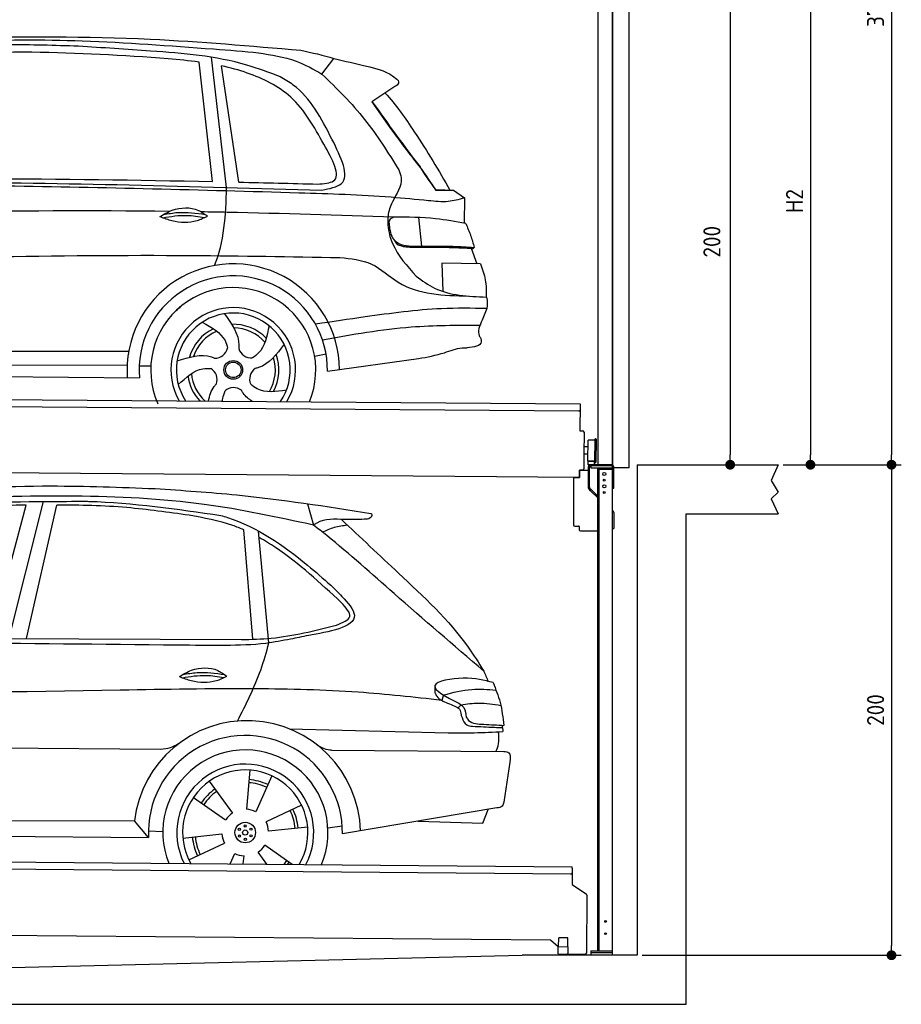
# Model space of a CAD drawing. Header units: millimetres. Extents: x -411 to 6777, y 0 to 6727.
# Tile 5 of 6: x 3183 to 6777, y 0 to 4015. Entities that reach past the tile are written whole.
import ezdxf

# ---------------------------------------------------------------- set-up
doc = ezdxf.new("R2010")
doc.units = ezdxf.units.MM
doc.layers.add('4', color=3, linetype='Continuous')
for name, color, linetype, lineweight in [('AM_0', 7, 'Continuous', 50), ('car', 10, 'Continuous', 25), ('Gebäude', 7, 'Continuous', 25), ('Plattform', 7, 'Continuous', 25), ('Ständer vorne', 7, 'Continuous', 25), ('Tor', 200, 'Continuous', 25)]:
    doc.layers.add(name, color=color, linetype=linetype, lineweight=lineweight)
doc.styles.get("Standard").update_dxf_attribs({"font": 'ISOCP.SHX'})
doc.dimstyles.new('GEN-ISO', dxfattribs={"dimscale": 20, "dimtxt": 3.5, "dimasz": 2, "dimexe": 2, "dimexo": 1, "dimgap": 1.5, "dimtad": 1, "dimdec": 1, "dimlfac": 0.1, "dimdsep": 46, "dimtxsty": 'STANDARD', "dimblk": 'PUNKT', "dimcen": 2, "dimclrd": 256, "dimclre": 256, "dimclrt": 2, "dimadec": 0, "dimazin": 0, "dimtp": 0.1, "dimtm": 0.1, "dimtfac": 0.71, "dimtdec": 1, "dimtmove": 2, "dimatfit": 3, "dimldrblk": 'PUNKT', "dimfxl": 2, "dimtolj": 1, "dimarcsym": 0})

# ---------------------------------------------------------------- blocks, each defined once
blk = doc.blocks.new('PUNKT')
at = {"layer": '4', "color": 0, "linetype": 'ByBlock'}
blk.add_line((-0.5, 0), (-1, 0), dxfattribs=at)
at = {"layer": '4', "color": 0, "linetype": 'ByBlock', "const_width": 0.5}
blk.add_lwpolyline([(-0.25, 0, 1), (0.25, 0, 1)], format="xyb", close=True, dxfattribs=at)
blk = doc.blocks.new('*D239')
at = {"layer": '4', "lineweight": -2, "transparency": 16777216}
for p, q in [((5720, 5900.9), (6776.9, 5900.9)), ((6736.9, 5860.9), (6736.9, 2240)), ((6295.4, 2200), (6776.9, 2200))]:
    blk.add_line(p, q, dxfattribs=at)
at = {"layer": 'Defpoints', "color": 0, "transparency": 16777216}
for p in [(5700, 5900.9), (6275.4, 2200), (6736.9, 2200)]:
    blk.add_point(p, dxfattribs=at)
at = {"layer": '4', "lineweight": -2, "transparency": 16777216, "xscale": 40, "yscale": 40, "zscale": 40}
for p, rotation in [((6736.9, 5900.9), 90), ((6736.9, 2200), 270)]:
    blk.add_blockref('PUNKT', p, dxfattribs=dict(at, rotation=rotation))
at = {"layer": '4', "color": 2, "transparency": 16777216, "insert": (6671.9, 4050.4), "char_height": 70, "attachment_point": 5, "rotation": 90}
blk.add_mtext('370', dxfattribs=at)
blk = doc.blocks.new('*D240')
at = {"layer": '4', "lineweight": -2, "transparency": 16777216}
for p, q in [((6295.4, 2200), (6776.9, 2200)), ((6736.9, 2160), (6736.9, 240)), ((5720, 200), (6776.9, 200))]:
    blk.add_line(p, q, dxfattribs=at)
at = {"layer": 'Defpoints', "color": 0, "transparency": 16777216}
for p in [(6275.4, 2200), (5700, 200), (6736.9, 200)]:
    blk.add_point(p, dxfattribs=at)
at = {"layer": '4', "lineweight": -2, "transparency": 16777216, "xscale": 40, "yscale": 40, "zscale": 40}
for p, rotation in [((6736.9, 2200), 90), ((6736.9, 200), 270)]:
    blk.add_blockref('PUNKT', p, dxfattribs=dict(at, rotation=rotation))
at = {"layer": '4', "color": 2, "transparency": 16777216, "insert": (6671.9, 1200), "char_height": 70, "attachment_point": 5, "rotation": 90}
blk.add_mtext('200', dxfattribs=at)
blk = doc.blocks.new('*D241')
at = {"layer": '4', "lineweight": -2, "transparency": 16777216}
for p, q in [((5920, 4350), (6446.5, 4350)), ((6406.5, 4310), (6406.5, 2240)), ((6295.4, 2200), (6446.5, 2200))]:
    blk.add_line(p, q, dxfattribs=at)
at = {"layer": 'Defpoints', "color": 0, "transparency": 16777216}
for p in [(5900, 4350), (6275.4, 2200), (6406.5, 2200)]:
    blk.add_point(p, dxfattribs=at)
at = {"layer": '4', "lineweight": -2, "transparency": 16777216, "xscale": 40, "yscale": 40, "zscale": 40}
for p, rotation in [((6406.5, 4350), 90), ((6406.5, 2200), 270)]:
    blk.add_blockref('PUNKT', p, dxfattribs=dict(at, rotation=rotation))
at = {"layer": '4', "color": 2, "transparency": 16777216, "insert": (6341.5, 3275), "char_height": 70, "attachment_point": 5, "rotation": 90}
blk.add_mtext('H2', dxfattribs=at)
blk = doc.blocks.new('Ständer_vorne_GT200')
at = {"layer": 'Ständer vorne'}
for p, q in [((5465, 2148), (5465.2, 2178)), ((5465.2, 2178), (5501, 2177.7)), ((5501, 2190), (5501, 2107.2)), ((5506.1, 2107.2), (5506.1, 2190)), ((5595, 2200), (5511, 2200)), ((5511, 2195), (5511, 2187)), ((5511, 2187), (5600, 2187)), ((5595.1, 2195), (5511.1, 2195)), ((5540, 218), (5540, 2187)), ((5540, 2182), (5600, 2182)), ((5545, 218), (5545, 2182)), ((5600, 200), (5600, 2190)), ((5605, 2104), (5605, 2190)), ((5441, 2148.2), (5441, 1955)), ((5441, 2148.2), (5465, 2148)), ((5510.3, 2093.9), (5504.1, 2100)), ((5507.6, 2103.7), (5512.7, 2098.6)), ((5510.3, 2093.9), (5539.8, 2065)), ((5512.7, 2098.6), (5540, 2071.8)), ((5600, 2104), (5605, 2104)), ((5600, 2014), (5602, 2012.1)), ((5605, 2004.9), (5605, 1940)), ((5446, 1950), (5461.5, 1950)), ((5464, 1947.5), (5464, 1935)), ((5469, 1930), (5540, 1930)), ((5600, 1940), (5605, 1940)), ((5511, 218), (5600, 218)), ((5511, 218), (5511, 200)), ((5600, 210), (5511, 210)), ((5600, 200), (5511, 200))]:
    blk.add_line(p, q, dxfattribs=at)
for centre, radius in [((5566, 2162), 6.5), ((5566, 2137), 3.7), ((5566, 2112), 6.5), ((5566, 2087), 3.7), ((5571.4, 338), 3.7), ((5571.4, 288), 3.7)]:
    blk.add_circle(centre, radius, dxfattribs=at)
for centre, radius, start, end in [((5511.1, 2189.9), 10.1, 90.1445, 179.6512), ((5511.1, 2190), 5, 90, 180), ((5595, 2190), 10, 0, 90), ((5595, 2190), 5, 0, 90), ((5511.1, 2107.2), 10.1, 180, 225.5525), ((5511.1, 2107.2), 5, 179.6711, 225.5525), ((5595, 2004.9), 10, 0, 45.8814), ((5446, 1955), 5, 180, 270), ((5461.5, 1947.5), 2.5, 0, 90), ((5469, 1935), 5, 180, 270)]:
    blk.add_arc(centre, radius, start, end, dxfattribs=at)
blk = doc.blocks.new('*D243')
at = {"layer": '4', "lineweight": -2, "transparency": 16777216}
for p, q in [((5457.5, 4200), (6119.3, 4200)), ((6079.3, 4160), (6079.3, 2240)), ((6099.3, 2200), (6119.3, 2200))]:
    blk.add_line(p, q, dxfattribs=at)
at = {"layer": 'Defpoints', "color": 0, "transparency": 16777216}
for p in [(5437.5, 4200), (6079.3, 2200), (6079.3, 2200)]:
    blk.add_point(p, dxfattribs=at)
at = {"layer": '4', "lineweight": -2, "transparency": 16777216, "xscale": 40, "yscale": 40, "zscale": 40}
for p, rotation in [((6079.3, 4200), 90), ((6079.3, 2200), 270)]:
    blk.add_blockref('PUNKT', p, dxfattribs=dict(at, rotation=rotation))
at = {"layer": '4', "color": 2, "transparency": 16777216, "insert": (6004.7, 3109.2), "char_height": 70, "attachment_point": 5, "rotation": 90}
blk.add_mtext('200', dxfattribs=at)
blk = doc.blocks.new('UG Plattfrom Gl550')
at = {"layer": 'Plattform'}
for p, q in [((498.3, 603.8), (5435.1, 560.7)), ((5429.8, 530.7), (503, 573.7)), ((5434.9, 535.7), (5434.5, 488.2)), ((5435, 554.7), (5434.9, 535.7)), ((5435, 554.7), (5435.1, 560.7)), ((5434.5, 488.2), (5492.9, 448.7)), ((5495.1, 444.5), (5493, 208.2)), ((5347, 261.5), (621.4, 302.7)), ((5378.7, 233.7), (5347, 261.5)), ((5379.7, 235.2), (5380.1, 271.2)), ((5418.1, 270.8), (5380.1, 271.2)), ((5417.7, 234.8), (5418.1, 270.8)), ((5378.5, 205.2), (5378.7, 235.2)), ((5378.5, 205.2), (5418.5, 204.8)), ((5378.7, 235.2), (5418.7, 234.8)), ((5488, 203.2), (5414.8, 203.9)), ((5418.5, 204.8), (5418.7, 234.8))]:
    blk.add_line(p, q, dxfattribs=at)
for centre, radius, start, end in [((5429.9, 535.7), 5, 269.5, 359.5), ((5490.1, 444.5), 5, 359.5, 55.9134), ((5414.9, 208.9), 5, 232.6301, 269.5), ((5425.8, 243.8), 12, 227.6897, 228.0904), ((5488, 208.2), 5, 269.5, 359.5)]:
    blk.add_arc(centre, radius, start, end, dxfattribs=at)
blk = doc.blocks.new('Palette EG Gl550')
at = {"layer": 'Plattform'}
for p, q in [((429.5, 2487), (5467.3, 2448)), ((5462.1, 2418), (434.2, 2457)), ((5467.3, 2448), (5466.5, 2338)), ((5466.5, 2338), (5478.5, 2337.9)), ((5483.4, 2332.8), (5482.7, 2242.8)), ((5499.6, 2215.6), (5500.2, 2299.8)), ((5527.5, 2210.5), (5528.3, 2304.5)), ((5532.3, 2304.5), (5531.5, 2210.5)), ((5501.1, 2272.8), (5484.1, 2273)), ((5482.7, 2242.8), (5482.3, 2182.9)), ((5499.8, 2242.7), (5482.7, 2242.8)), ((5525.9, 2215), (5500.9, 2215)), ((5500.9, 2200), (5500.9, 2215)), ((5512.9, 2215), (5500.9, 2215)), ((5500.9, 2200), (5500.9, 2215)), ((5525.9, 2200), (5525.9, 2215)), ((5525.9, 2200), (5525.9, 2215)), ((5465, 2148), (341.7, 2187.7)), ((5465.2, 2178), (5465, 2148)), ((5465.2, 2178), (5477.2, 2177.9)), ((5477.2, 2177.9), (5465.2, 2178)), ((5500.9, 2200), (5525.9, 2200)), ((5525.9, 2200), (5500.9, 2200))]:
    blk.add_line(p, q, dxfattribs=at)
for centre, radius, start, end in [((5462.1, 2423), 5, 268.5823, 358.5607), ((5478.4, 2332.9), 5, 359.556, 89.556), ((5500.6, 2299.8), 0.4, 91.7323, 179.3444), ((5511.7, 1973.6), 326.8, 87.1739, 91.9438), ((5527.8, 2300.4), 0.4, 266.9623, 359.3444), ((5530.3, 2304.5), 2, 359.3444, 179.3444), ((5500, 2215.6), 0.4, 179.3444, 266.9565), ((5519.7, 3099.4), 884.4, 268.7196, 270.4008), ((5491.8, 3303.4), 1088.9, 271.795, 271.861), ((5527.2, 2214.6), 0.4, 359.556, 91.938), ((5529.5, 2210.5), 2, 179.3444, 359.3444), ((5477.3, 2182.9), 5, 269.556, 359.556)]:
    blk.add_arc(centre, radius, start, end, dxfattribs=at)
blk = doc.blocks.new('Car_UG')
at = {"layer": 'car'}
for p, q in [((3049.2, 1522.4), (3188.4, 2067.2)), ((3119.4, 1502.8), (3258.9, 2083.2)), ((3195.1, 1523.2), (3313.9, 2069.2)), ((4335.9, 2084.9), (4360.6, 1997.9)), ((4117.6, 1529.9), (4077.5, 1975.5)), ((4183.9, 1515.6), (4137.4, 1971.2)), ((2018.2, 1516.7), (4071.9, 1528)), ((4898.3, 1310.6), (4890.6, 1288.6)), ((4969.6, 1271), (4957.5, 1258.2)), ((4270.6, 1166.3), (4917.8, 1157)), ((1740.1, 1072.2), (3746.7, 1078.5)), ((4444, 1080.7), (5146, 1082.9)), ((5170.6, 1040), (5147.6, 876.4)), ((4111.2, 996.4), (4099.2, 836.6)), ((4200.6, 974.2), (4136.9, 827.1)), ((3946.4, 949.2), (4041.9, 820.4)), ((3882.4, 882.9), (4014.8, 792.6)), ((4324, 855.1), (4179.5, 785.6)), ((5119.5, 852.3), (4491.4, 739.8)), ((5062.9, 790.2), (5084.5, 846)), ((1832.9, 770.4), (3642.9, 784.6)), ((3701, 717.8), (3642.9, 784.6)), ((4349.4, 766.5), (4190.1, 748.2)), ((4431.8, 763.6), (4490.2, 772.9)), ((4799.7, 795), (5062.9, 790.2)), ((3700.2, 744), (3759.2, 742.7)), ((3840.9, 716.5), (4000.2, 734.8)), ((1770.2, 716.1), (3701, 717.8)), ((3866.3, 628), (4010.8, 697.5)), ((4287.7, 613.9), (4175.5, 690.5)), ((4035.1, 613.6), (4053.4, 655.9)), ((4088.6, 613.6), (4091.1, 646.4)), ((4184.6, 613.8), (4148.4, 662.6))]:
    blk.add_line(p, q, dxfattribs=at)
for centre, radius in [((4095.2, 741.5), 41.9), ((4094.4, 768.7), 4.46), ((4071.2, 754.5), 4.46), ((4072, 727.3), 4.46), ((4095.1, 741.5), 10.7), ((4118.3, 755.7), 4.46), ((4119, 728.6), 4.46), ((4095.9, 714.3), 4.46)]:
    blk.add_circle(centre, radius, dxfattribs=at)
for centre, radius, start, end in [((4102.8, 735.3), 462.5, 2.1852, 173.8782), ((4095.8, 741.9), 395.6, 359.6869, 183.4999), ((4095.8, 741.9), 336.7, 337.6776, 202.4775), ((4095.2, 741.5), 279.1, 332.8088, 207.3462), ((4095.2, 741.5), 255.4, 330.0358, 210.1193), ((4095.1, 741.5), 204, 65.3726, 86.5671), ((4095.2, 741.5), 216.3, 65.4485, 86.5251), ((4095.2, 741.5), 216.3, 125.4485, 146.5251), ((4095.1, 741.5), 204, 125.3726, 146.5671), ((4095.2, 741.5), 95.2, 124.034, 147.5844), ((4095.2, 741.5), 95.2, 64.034, 87.5844), ((4095.1, 741.5), 204, 5.3726, 26.5671), ((4095.1, 741.5), 216.3, 5.4485, 26.5251), ((4095.1, 741.5), 95.2, 4.034, 27.5844), ((4095.1, 741.5), 95.2, 184.034, 207.5844), ((4095.1, 741.5), 216.3, 185.4485, 206.5251), ((4095.1, 741.5), 204, 185.3726, 206.5671), ((4095.1, 741.5), 95.2, 304.034, 327.5844), ((4095.1, 741.5), 95.2, 244.034, 267.5844), ((4095.1, 741.5), 204, 321.2555, 326.5671), ((4095.1, 741.5), 216.3, 323.8482, 326.5251)]:
    blk.add_arc(centre, radius, start, end, dxfattribs=at)
for points, knots in [([(2673.6, 2101.7), (2688.3, 2103.8), (2892.1, 2133.3), (3240, 2153.3), (3572.3, 2144.1), (3713.5, 2140.2)], [0, 0, 0, 0, 44.363443, 617.827051, 1041.677324, 1041.677324, 1041.677324, 1041.677324]), ([(3713.5, 2140.2), (3824.9, 2134), (4119.8, 2117.7), (4412.2, 2074.8), (4594.1, 2048)], [0, 0, 0, 0, 334.596694, 885.796742, 885.796742, 885.796742, 885.796742]), ([(4360.6, 1997.9), (4212.5, 2028.4), (3890.5, 2094.7), (3371.9, 2112.1), (2931.5, 2097.6), (2671.4, 2060.7), (2598.4, 2050.4)], [0, 0, 0, 0, 452.969864, 984.660554, 1551.463157, 1772.575196, 1772.575196, 1772.575196, 1772.575196]), ([(3188.4, 2067.2), (3174.9, 2066.9), (3075.5, 2064.8), (2904.7, 2061.4), (2749, 2038.7), (2678.4, 2028.4)], [666.326512, 666.326512, 666.326512, 666.326512, 706.624571, 964.215873, 1178.205668, 1178.205668, 1178.205668, 1178.205668]), ([(2694.7, 2041.5), (2699.6, 2042.3), (2889.8, 2073.3), (3138.1, 2082), (3380.2, 2085), (3434.7, 2085.7)], [0, 0, 0, 0, 14.958905, 578.066478, 741.647169, 741.647169, 741.647169, 741.647169]), ([(3853, 2032.7), (3768.5, 2043.9), (3589.5, 2067.6), (3409.2, 2070), (3313.9, 2069.2)], [0, 0, 0, 0, 255.50817, 540.950796, 540.950796, 540.950796, 540.950796]), ([(3434.7, 2085.7), (3437.6, 2085.6), (3621.2, 2082.5), (3803.6, 2057.8), (3983, 2033.5)], [0, 0, 0, 0, 8.707457, 550.797583, 550.797583, 550.797583, 550.797583]), ([(4594.1, 2048), (4595.8, 2046.4), (4601.5, 2041.3), (4590, 2023.4), (4576.1, 2023.5), (4567.3, 2023.6)], [0, 0, 0, 0, 6.503563, 21.332115, 46.748977, 46.748977, 46.748977, 46.748977]), ([(4077.5, 1975.5), (4062.4, 1982), (3990.2, 2009.7), (3913.4, 2022.6), (3853, 2032.7)], [496.692868, 496.692868, 496.692868, 496.692868, 546.059875, 728.869941, 728.869941, 728.869941, 728.869941]), ([(3983, 2033.5), (3992.1, 2030.8), (4122.8, 1993.1), (4274.9, 1889.8), (4402.4, 1780.6), (4434, 1753.4)], [0, 0, 0, 0, 28.300877, 407.953602, 533.273686, 533.273686, 533.273686, 533.273686]), ([(4567.3, 2023.6), (4540.9, 2022.8), (4476.9, 2020.7), (4400.8, 2025.5), (4365, 2000.8), (4360.6, 1997.9)], [0, 0, 0, 0, 80.522652, 194.664465, 210.337598, 210.337598, 210.337598, 210.337598]), ([(4474.2, 2022.3), (4552.5, 1949.8), (4731.7, 1783.9), (4944.6, 1591.7), (5039.9, 1442.6), (5060.7, 1410)], [0, 0, 0, 0, 320.576675, 734.270248, 850.262502, 850.262502, 850.262502, 850.262502]), ([(5060.7, 1410), (4937.4, 1513.5), (4721.5, 1694.6), (4492.8, 1896.3), (4378.8, 1983.9), (4360.6, 1997.9)], [0, 0, 0, 0, 483.056147, 845.367922, 914.230443, 914.230443, 914.230443, 914.230443]), ([(4397.3, 1969.6), (4413.3, 1977.2), (4445.4, 1992.5), (4480.7, 1997.3), (4498.4, 1999.8)], [0, 0, 0, 0, 52.794285, 106.128892, 106.128892, 106.128892, 106.128892]), ([(4477.3, 1683.1), (4391, 1761.8), (4285.5, 1857.9), (4162.9, 1932.5), (4140.1, 1944.9)], [0, 0, 0, 0, 349.622047, 427.224064, 427.224064, 427.224064, 427.224064]), ([(4434, 1753.4), (4448.8, 1739.2), (4484.5, 1704.7), (4586.9, 1590.1), (4379.5, 1555.8), (4295.1, 1537.1), (4272.3, 1532)], [0, 0, 0, 0, 64.508303, 155.959603, 359.557587, 434.696523, 434.696523, 434.696523, 434.696523]), ([(4458.1, 1590.9), (4483.4, 1601.3), (4534.4, 1622.3), (4496.5, 1662.7), (4477.3, 1683.1)], [0, 0, 0, 0, 64.897781, 131.027998, 131.027998, 131.027998, 131.027998]), ([(4071.9, 1528), (4112.5, 1529.5), (4243.4, 1534.4), (4370.4, 1567.8), (4458.1, 1590.9)], [0, 0, 0, 0, 121.545303, 392.179354, 392.179354, 392.179354, 392.179354]), ([(4272.3, 1532), (4238.6, 1525.2), (4151.2, 1507.4), (3996.6, 1502.9), (3876.9, 1502.8), (3811.9, 1502.7)], [0, 0, 0, 0, 103.03135, 267.243941, 462.405232, 462.405232, 462.405232, 462.405232]), ([(4058.7, 1195.7), (4092.8, 1264.2), (4144, 1367.4), (4173.9, 1478.4), (4183.9, 1515.6)], [0, 0, 0, 0, 228.776239, 344.156953, 344.156953, 344.156953, 344.156953]), ([(3820.1, 1374.7), (3836.1, 1384.5), (3882.2, 1412.9), (3960.6, 1416.3), (4001.7, 1386.9), (4013.7, 1378.2)], [0, 0, 0, 0, 56.386158, 162.852709, 206.792536, 206.792536, 206.792536, 206.792536]), ([(3820.1, 1374.7), (3836.1, 1368.8), (3884.3, 1351.8), (3955.1, 1349.6), (3999.8, 1371.4), (4013.7, 1378.2)], [5.208578, 5.208578, 5.208578, 5.208578, 44.198582, 121.455021, 156.55166, 156.55166, 156.55166, 156.55166]), ([(3831.8, 1370.5), (3864.2, 1375.9), (3920.8, 1385.4), (3977.2, 1376.6), (4001.3, 1372.3)], [0, 0, 0, 0, 73.878693, 129.282646, 129.282646, 129.282646, 129.282646]), ([(3833.7, 1383), (3853.2, 1386.9), (3909.6, 1397.4), (3966.9, 1390.2), (4004.3, 1384.9)], [7.57653, 7.57653, 7.57653, 7.57653, 52.544532, 137.659237, 137.659237, 137.659237, 137.659237]), ([(5099.2, 1362.9), (5063.2, 1372.1), (4992.3, 1390.4), (4805.8, 1355.3), (4908.8, 1303.6), (4960.9, 1277.5)], [0, 0, 0, 0, 123.107987, 242.156921, 363.520645, 363.520645, 363.520645, 363.520645]), ([(4890.6, 1288.6), (4777.2, 1299.9), (4524.7, 1325.1), (4086.9, 1331.2), (2954.4, 1298.1), (1961.1, 1279.8), (1151.4, 1264.8)], [0, 0, 0, 0, 341.879851, 760.963773, 1312.001547, 3741.308129, 3741.308129, 3741.308129, 3741.308129]), ([(4898.3, 1310.6), (4936.2, 1321), (5006.1, 1340.2), (5078.4, 1335.2), (5111.5, 1332.8)], [0, 0, 0, 0, 116.874908, 215.743745, 215.743745, 215.743745, 215.743745]), ([(5099.2, 1362.9), (5110.2, 1336.4), (5133.4, 1280.6), (5140.7, 1220.6), (5144.6, 1189)], [0, 0, 0, 0, 85.533017, 180.427109, 180.427109, 180.427109, 180.427109]), ([(4862.9, 1319.5), (4865.2, 1314.5), (4874.7, 1293.5), (4909.3, 1280.6), (4934.5, 1269.4), (4944.4, 1265)], [0, 0, 0, 0, 16.389871, 67.796127, 100.528992, 100.528992, 100.528992, 100.528992]), ([(4944.4, 1265), (4951.5, 1261.9), (4966.4, 1255.3), (4968.7, 1239.1), (4969.9, 1230.6)], [0, 0, 0, 0, 21.842303, 45.682515, 45.682515, 45.682515, 45.682515]), ([(4960.9, 1277.5), (4968.3, 1272.2), (4986.9, 1258.9), (4989.7, 1235.6), (4991.3, 1221.5)], [0, 0, 0, 0, 26.318616, 66.284673, 66.284673, 66.284673, 66.284673]), ([(4969.6, 1271), (4993.5, 1274.9), (5047.4, 1283.8), (5101.5, 1275.3), (5131.6, 1270.6)], [0, 0, 0, 0, 72.240439, 162.98683, 162.98683, 162.98683, 162.98683]), ([(4969.9, 1230.6), (4971.3, 1226.9), (4976.6, 1212.2), (4987.9, 1187), (5008.8, 1185.3), (5017.3, 1184.6)], [0, 0, 0, 0, 11.944086, 47.503692, 71.615823, 71.615823, 71.615823, 71.615823]), ([(4991.3, 1221.5), (4994.4, 1216.8), (5009.2, 1193.9), (5071.6, 1192.8), (5118.3, 1190.3), (5144.6, 1189)], [0, 0, 0, 0, 16.485849, 80.052138, 161.961551, 161.961551, 161.961551, 161.961551]), ([(5017.3, 1184.6), (5047, 1183.3), (5087.6, 1181.6), (5128.2, 1180.5), (5139.1, 1180.2)], [0, 0, 0, 0, 89.235627, 121.835134, 121.835134, 121.835134, 121.835134]), ([(4917.8, 1157), (4953.4, 1157.1), (5028, 1157.2), (5102.4, 1161.4), (5141.4, 1163.6)], [0, 0, 0, 0, 106.769841, 223.734473, 223.734473, 223.734473, 223.734473]), ([(5113.8, 1082.8), (5117.8, 1092.8), (5128.1, 1118.3), (5125.3, 1145.8), (5123.5, 1162.6)], [0, 0, 0, 0, 32.021295, 81.392264, 81.392264, 81.392264, 81.392264]), ([(3746.7, 1078.5), (3760.6, 1080), (3792.1, 1083.3), (3818.5, 1101.2), (3833.3, 1111.2)], [0, 0, 0, 0, 41.31295, 93.783848, 93.783848, 93.783848, 93.783848]), ([(4444, 1080.7), (4434.2, 1081.8), (4410.6, 1084.4), (4390.9, 1098), (4379.4, 1105.9)], [0, 0, 0, 0, 29.123879, 70.238093, 70.238093, 70.238093, 70.238093]), ([(5146, 1082.9), (5154, 1082.2), (5176.2, 1080.2), (5172.8, 1055.8), (5170.6, 1040)], [0, 0, 0, 0, 21.151799, 59.232385, 59.232385, 59.232385, 59.232385]), ([(5147.6, 876.4), (5146.4, 870.2), (5143.5, 855.6), (5128.3, 853.5), (5119.5, 852.3)], [0, 0, 0, 0, 17.391955, 40.853649, 40.853649, 40.853649, 40.853649])]:
    blk.add_open_spline(points, degree=3, knots=knots, dxfattribs=at)
for points in [[(3811.9, 1502.7), (3190.9, 1502.8), (2569.9, 1502.9), (1948.9, 1503)], [(5060.7, 1410), (5067, 1396), (5073.2, 1382), (5079.3, 1367.9)], [(4862.1, 1344.7), (4862.4, 1336.3), (4862.6, 1327.9), (4862.9, 1319.5)], [(5137.6, 1189.4), (5139.1, 1180.8), (5140.3, 1172.2), (5141.4, 1163.6)]]:
    blk.add_open_spline(points, degree=3, dxfattribs=at)
blk = doc.blocks.new('Car_EG')
at = {"layer": 'car'}
for p, q in [((3943.4, 3385.3), (3884.4, 3871.9)), ((4000.6, 3362), (3935.1, 3891.9)), ((4050.7, 3383.7), (3976.1, 3856.9)), ((4385.4, 3827.1), (4434.2, 3890.6)), ((4683.2, 3778.1), (4590.2, 3714.8)), ((4852.8, 3357.4), (4911.2, 3357.7)), ((4855.7, 3358.2), (4890.8, 3358.3)), ((4890.8, 3358.3), (4910.9, 3358.3)), ((4911.2, 3357.7), (4925.7, 3358.1)), ((4925.7, 3358.1), (4970.2, 3327.2)), ((4970.2, 3327.2), (4970.2, 3223.1)), ((4784.3, 3245.1), (4796.6, 3128.1)), ((4999.2, 3121.3), (5023.6, 3058.4)), ((5038.4, 3058.3), (4880.6, 3059.6)), ((4880.6, 3059.6), (4885.9, 2944.3)), ((5065, 2876.3), (5046.8, 2828.9)), ((1741.3, 2679.3), (3606.5, 2690.6)), ((4364.5, 2677.2), (4411.3, 2686.1)), ((4417.5, 2615.6), (4788.2, 2670.1)), ((1742.5, 2625.9), (3600.6, 2633.6)), ((3649.7, 2632.1), (3697.3, 2631.5)), ((1693.8, 2586), (3651, 2582.3))]:
    blk.add_line(p, q, dxfattribs=at)
for radius in [38.2, 31.6]:
    blk.add_circle((4033.5, 2618), radius, dxfattribs=at)
for centre, radius, start, end in [((4033.4, 2617.4), 433.1, 0.713, 184.6115), ((4033.4, 2617.4), 384, 359.7282, 185.2384), ((4033.4, 2617.4), 336.4, 337.7995, 204.4935), ((4033.5, 2618), 254, 329.8221, 210.1779), ((4033.5, 2618), 231.9, 326.5904, 213.4096), ((4033.5, 2618), 186.2, 116.2626, 164.3912), ((4033.5, 2618), 171.5, 113.5905, 161.7257), ((4033.5, 2618), 186.2, 44.2633, 92.4011), ((4033.5, 2618), 171.5, 41.5902, 89.736), ((3958.4, 2717.5), 52.3, 268.6722, 348.431), ((4104.9, 2720.1), 52.3, 196.6722, 276.431), ((4033.5, 2618), 171.5, 329.577, 17.7302), ((4033.5, 2618), 186.2, 332.2513, 20.3964), ((3915.7, 2577.3), 52.3, 340.6722, 60.431), ((4152.7, 2581.6), 52.3, 124.6722, 204.431), ((4033.5, 2618), 186.2, 188.2502, 223.2875), ((4033.5, 2618), 171.5, 185.5775, 228.1156), ((4035.7, 2493.4), 52.3, 52.6722, 132.431)]:
    blk.add_arc(centre, radius, start, end, dxfattribs=at)
for points, knots in [([(3391.9, 3932.7), (3295.3, 3935.1), (3064.9, 3940.8), (2760.5, 3921.2), (2553.1, 3905.9), (2478.9, 3900.4)], [0, 0, 0, 0, 289.925788, 691.034976, 914.075582, 914.075582, 914.075582, 914.075582]), ([(2526.9, 3923.5), (2656.9, 3933.3), (2949.9, 3955.4), (3422.9, 3961.7), (3824.8, 3933.3), (4068.6, 3917.8), (4126.3, 3911)], [0, 0, 0, 0, 391.04113, 881.651907, 1416.366113, 1602.404452, 1602.404452, 1602.404452, 1602.404452]), ([(2901.5, 3966.7), (3162.7, 3970.3), (3629.1, 3976.8), (4094, 3939.6), (4298.6, 3923.3)], [0, 0, 0, 0, 783.131876, 1398.451598, 1398.451598, 1398.451598, 1398.451598]), ([(3884.4, 3871.9), (3842.7, 3877.3), (3615.3, 3897.6), (3387.7, 3903), (3202.1, 3907.3)], [637.56261, 637.56261, 637.56261, 637.56261, 763.549902, 1320.810124, 1320.810124, 1320.810124, 1320.810124]), ([(4215.6, 3814.6), (4170.4, 3831.3), (4000.9, 3893.8), (3719.5, 3914.5), (3489.9, 3927.3), (3391.9, 3932.7)], [0, 0, 0, 0, 144.38685, 540.679923, 835.691207, 835.691207, 835.691207, 835.691207]), ([(4126.3, 3911), (4178.5, 3903.9), (4270.2, 3891.4), (4350.8, 3846.5), (4385.4, 3827.1)], [0, 0, 0, 0, 156.409573, 274.497028, 274.497028, 274.497028, 274.497028]), ([(4395.1, 3541.5), (4355.8, 3610.9), (4282.3, 3740.5), (4112.2, 3823.5), (4011.4, 3849.6), (3976.1, 3856.9)], [0, 0, 0, 0, 233.684399, 436.644927, 544.706034, 544.706034, 544.706034, 544.706034]), ([(4434.2, 3890.6), (4478, 3880.7), (4558.2, 3862.6), (4652.6, 3841.1), (4689.1, 3809.7), (4696.9, 3803)], [0, 0, 0, 0, 135.791183, 248.765766, 279.520552, 279.520552, 279.520552, 279.520552]), ([(4428.5, 3561.6), (4384.9, 3645.2), (4331.4, 3748.2), (4234, 3804.1), (4215.6, 3814.6)], [0, 0, 0, 0, 271.559773, 334.41549, 334.41549, 334.41549, 334.41549]), ([(4385.4, 3827.1), (4446.7, 3768.1), (4567.8, 3651.3), (4657.4, 3508.9), (4701.7, 3438.4)], [0, 0, 0, 0, 254.089873, 502.76226, 502.76226, 502.76226, 502.76226]), ([(4696.9, 3803), (4697.6, 3799.2), (4699.7, 3788.4), (4689.7, 3782.1), (4683.2, 3778.1)], [0, 0, 0, 0, 10.855432, 30.979101, 30.979101, 30.979101, 30.979101]), ([(4644.2, 3751.5), (4688.2, 3703.9), (4783.7, 3570.3), (4864.9, 3436.7), (4911.2, 3357.7)], [395.653943, 395.653943, 395.653943, 395.653943, 587.122502, 864.540302, 864.540302, 864.540302, 864.540302]), ([(4590.2, 3714.8), (4641.2, 3643.2), (4705.3, 3553.1), (4774.4, 3466.8), (4788.6, 3449)], [0, 0, 0, 0, 263.425265, 331.664547, 331.664547, 331.664547, 331.664547]), ([(4591.8, 3715.8), (4623.4, 3672), (4680.9, 3592.4), (4740, 3514), (4766.5, 3478.8)], [0, 0, 0, 0, 162.25725, 294.477825, 294.477825, 294.477825, 294.477825]), ([(4371.4, 3378.3), (4397.1, 3380.3), (4483.1, 3386.9), (4431.4, 3477.8), (4395.1, 3541.5)], [0, 0, 0, 0, 66.110822, 221.440769, 221.440769, 221.440769, 221.440769]), ([(4388.9, 3354.1), (4420.1, 3360.1), (4520.8, 3379.5), (4466.2, 3487.2), (4428.5, 3561.6)], [0, 0, 0, 0, 83.009931, 268.207531, 268.207531, 268.207531, 268.207531]), ([(4766.5, 3478.8), (4774.1, 3470), (4784.2, 3458.2), (4792.9, 3445.3), (4795, 3442)], [0, 0, 0, 0, 34.815048, 46.557672, 46.557672, 46.557672, 46.557672]), ([(4701.7, 3438.4), (4706, 3427.5), (4723.7, 3383.5), (4679.5, 3321.7), (4657.7, 3259.9), (4658.6, 3228.7), (4659, 3217.6)], [0, 0, 0, 0, 34.097953, 138.175108, 197.887596, 230.983362, 230.983362, 230.983362, 230.983362]), ([(4788.6, 3449), (4799.2, 3433.3), (4820, 3402.4), (4842, 3372.2), (4852.8, 3357.4)], [0, 0, 0, 0, 56.812879, 111.923736, 111.923736, 111.923736, 111.923736]), ([(1833.2, 3361.3), (2161.7, 3367.2), (3013.6, 3382.7), (3865.5, 3365), (4388.9, 3354.1)], [0, 0, 0, 0, 985.739727, 2555.887054, 2555.887054, 2555.887054, 2555.887054]), ([(4836.9, 3381), (4841.8, 3374.2), (4847, 3367), (4852.2, 3359.8), (4853.2, 3358.4), (4854.6, 3358.3), (4855.7, 3358.2)], [0, 0, 0, 0, 25.300776, 26.442713, 27.003963, 30.176579, 30.176579, 30.176579, 30.176579]), ([(1829.4, 3350), (2123.4, 3354.9), (2547, 3361.9), (3369.2, 3362), (3897.4, 3350.9), (4296, 3342.6)], [0, 0, 0, 0, 882.102268, 1270.770708, 2466.750946, 2466.750946, 2466.750946, 2466.750946]), ([(4296, 3342.6), (4421.1, 3339.7), (4597.3, 3335.6), (4772.8, 3319.9), (4823.6, 3315.3)], [0, 0, 0, 0, 375.490289, 528.429148, 528.429148, 528.429148, 528.429148]), ([(4823.6, 3315.3), (4850.5, 3312.6), (4900.3, 3307.6), (4948.2, 3321.1), (4970.2, 3327.2)], [0, 0, 0, 0, 80.452469, 148.273091, 148.273091, 148.273091, 148.273091]), ([(3729.9, 3240.6), (3745.9, 3250.4), (3792, 3278.8), (3870.4, 3282.2), (3911.5, 3252.8), (3923.5, 3244.2)], [0, 0, 0, 0, 56.386158, 162.852709, 206.792536, 206.792536, 206.792536, 206.792536]), ([(3743.5, 3248.9), (3763, 3252.8), (3819.4, 3263.3), (3876.7, 3256.1), (3914.2, 3250.8)], [7.57653, 7.57653, 7.57653, 7.57653, 52.544532, 137.659237, 137.659237, 137.659237, 137.659237]), ([(4683.1, 3246), (4456.5, 3251.6), (4194.8, 3258.1), (3933.2, 3260.9), (3898.1, 3261.2)], [0, 0, 0, 0, 679.940772, 785.142685, 785.142685, 785.142685, 785.142685]), ([(3729.9, 3240.6), (3745.9, 3234.7), (3794.1, 3217.7), (3864.9, 3215.5), (3909.6, 3237.3), (3923.5, 3244.2)], [5.208578, 5.208578, 5.208578, 5.208578, 44.198582, 121.455021, 156.55166, 156.55166, 156.55166, 156.55166]), ([(3741.6, 3236.4), (3774, 3241.8), (3830.6, 3251.3), (3887, 3242.5), (3911.2, 3238.2)], [0, 0, 0, 0, 73.878693, 129.282646, 129.282646, 129.282646, 129.282646]), ([(4659, 3217.6), (4659.6, 3210.4), (4662.2, 3183.3), (4687.1, 3103.3), (4738.4, 3046.9), (4776.1, 3005.4)], [0, 0, 0, 0, 21.786395, 81.634094, 246.747403, 246.747403, 246.747403, 246.747403]), ([(4683.1, 3246), (4675.9, 3242.7), (4662.1, 3236.6), (4663.4, 3221.7), (4664.1, 3214.6)], [0, 0, 0, 0, 21.276303, 40.575349, 40.575349, 40.575349, 40.575349]), ([(4664.1, 3214.6), (4667.1, 3193.1), (4671.4, 3162.1), (4707.8, 3134), (4750.6, 3127), (4783.8, 3127.8), (4803, 3128.3)], [0, 0, 0, 0, 61.688141, 88.915796, 131.377114, 188.888446, 188.888446, 188.888446, 188.888446]), ([(4976.5, 3222), (4935.6, 3229.3), (4838.7, 3246.6), (4740.1, 3246.2), (4683.1, 3246)], [0, 0, 0, 0, 124.191927, 294.878966, 294.878966, 294.878966, 294.878966]), ([(4976.5, 3222), (4983.6, 3206.1), (4997.6, 3174.7), (5007, 3141.6), (5011.6, 3125.2)], [0, 0, 0, 0, 52.081574, 103.113227, 103.113227, 103.113227, 103.113227]), ([(4682.9, 3155.8), (4686.9, 3148.4), (4694.2, 3134.8), (4713.6, 3128.8), (4729.8, 3125.4), (4745, 3124.7), (4755.6, 3124.3), (4760.6, 3124.1)], [0, 0, 0, 0, 24.299806, 44.374389, 57.433548, 74.613131, 89.537932, 89.537932, 89.537932, 89.537932]), ([(4760.6, 3124.1), (4784.8, 3124.2), (4834.5, 3124.3), (4897.4, 3125.1), (4947.3, 3123.3), (4971.9, 3122.5), (4983.2, 3122.2)], [0, 0, 0, 0, 72.676028, 148.847009, 188.713602, 222.633888, 222.633888, 222.633888, 222.633888]), ([(4803, 3128.3), (4843.6, 3129.1), (4913.2, 3130.4), (4982.7, 3126.7), (5011.6, 3125.2)], [0, 0, 0, 0, 121.811128, 208.751004, 208.751004, 208.751004, 208.751004]), ([(4983.2, 3122.2), (4986.8, 3122), (4993.9, 3121.6), (5001, 3121.2), (5004.5, 3121)], [0, 0, 0, 0, 10.705348, 21.344027, 21.344027, 21.344027, 21.344027]), ([(5004.5, 3121), (5006.3, 3121), (5009.6, 3120.9), (5011, 3123.9), (5011.6, 3125.2)], [0, 0, 0, 0, 4.798676, 8.977894, 8.977894, 8.977894, 8.977894]), ([(1467, 3018.1), (1710.5, 3027.3), (2508.4, 3056.9), (3507.6, 3089.1), (4263.4, 3081.5), (4464.4, 3079.4)], [651.356687, 651.356687, 651.356687, 651.356687, 1382.168851, 3046.715693, 3649.598352, 3649.598352, 3649.598352, 3649.598352]), ([(4464.4, 3079.4), (4509.5, 3075.6), (4599.5, 3067.9), (4739.9, 2931.5), (4888.3, 2928.4), (4990.8, 2926.3)], [0, 0, 0, 0, 132.089839, 263.241357, 556.137776, 556.137776, 556.137776, 556.137776]), ([(5038.4, 3058.3), (5046.1, 3036.9), (5061.8, 2993.3), (5062.2, 2946.8), (5062.4, 2923.1)], [0, 0, 0, 0, 67.622491, 138.154699, 138.154699, 138.154699, 138.154699]), ([(4776.1, 3005.4), (4800.6, 2988), (4884.1, 2928.5), (4989, 2925.3), (5063.1, 2923.1)], [0, 0, 0, 0, 89.012732, 303.591941, 303.591941, 303.591941, 303.591941]), ([(5065, 2876.3), (5003.6, 2876.7), (4837.5, 2877.7), (4605.3, 2843.5), (4434.6, 2817.5), (4367.3, 2807.2)], [0, 0, 0, 0, 184.056968, 497.583163, 702.083529, 702.083529, 702.083529, 702.083529]), ([(3905.7, 2811.5), (3943.4, 2790.8), (3991.7, 2764.3), (4007.2, 2717.7), (4009.6, 2706.9)], [0, 0, 0, 0, 119.179133, 152.627431, 152.627431, 152.627431, 152.627431]), ([(3996.4, 2846.9), (4025.9, 2805.5), (4058.6, 2759.8), (4055.4, 2709.8), (4054.8, 2705.1)], [0, 0, 0, 0, 140.862207, 155.3883, 155.3883, 155.3883, 155.3883]), ([(5046.8, 2828.9), (5036.4, 2806), (5023.9, 2778.8), (5039.6, 2757.1), (5042.1, 2753.6)], [0, 0, 0, 0, 65.64359, 78.298126, 78.298126, 78.298126, 78.298126]), ([(4178.1, 2799.3), (4170, 2757), (4159.8, 2702.9), (4120.3, 2673.8), (4110.8, 2668.1)], [0, 0, 0, 0, 119.179133, 152.546972, 152.546972, 152.546972, 152.546972]), ([(5037.5, 2807.2), (4944, 2806.2), (4728.6, 2803.9), (4516.7, 2765.1), (4396.8, 2741.8)], [0, 0, 0, 0, 279.844829, 645.252119, 645.252119, 645.252119, 645.252119]), ([(5042.1, 2753.6), (5042.8, 2749.2), (5047.3, 2722.8), (5013.8, 2718.6), (4985.9, 2715.2)], [0, 0, 0, 0, 12.782787, 75.656378, 75.656378, 75.656378, 75.656378]), ([(4239.7, 2724), (4209.5, 2683.1), (4176.1, 2637.9), (4127.6, 2625.5), (4122.9, 2624.6)], [0, 0, 0, 0, 140.862207, 155.444261, 155.444261, 155.444261, 155.444261]), ([(4788.4, 2670.1), (4823.8, 2676.8), (4883.5, 2688), (4947.3, 2715.5), (4979, 2715.2), (4985.9, 2715.2)], [0, 0, 0, 0, 108.214368, 182.603927, 203.112583, 203.112583, 203.112583, 203.112583]), ([(3804.2, 2653.4), (3852.8, 2668.8), (3906.3, 2685.7), (3952.9, 2667.2), (3957.2, 2665.2)], [0, 0, 0, 0, 140.862207, 155.442461, 155.442461, 155.442461, 155.442461]), ([(3809.9, 2556.2), (3841.2, 2585.7), (3881.3, 2623.5), (3930.5, 2623.8), (3941.5, 2622.8)], [0, 0, 0, 0, 119.179133, 152.616634, 152.616634, 152.616634, 152.616634]), ([(3933.5, 2490.3), (3937.1, 2512.1), (3945.3, 2536.7), (3961.8, 2556.6), (3965, 2560.1)], [75.258677, 75.258677, 75.258677, 75.258677, 140.862207, 155.531654, 155.531654, 155.531654, 155.531654]), ([(3990.2, 2490.3), (3990.4, 2493.9), (3991.9, 2507.8), (3996.8, 2521.7), (4000.5, 2531.9)], [107.857422, 107.857422, 107.857422, 107.857422, 119.179133, 151.284708, 151.284708, 151.284708, 151.284708]), ([(4111.9, 2490.3), (4097.4, 2499.2), (4081.1, 2512.8), (4069.7, 2530.8), (4067.3, 2535)], [89.202761, 89.202761, 89.202761, 89.202761, 140.862207, 155.53262, 155.53262, 155.53262, 155.53262]), ([(4250.6, 2536.5), (4208.2, 2530.1), (4154.4, 2522.1), (4113.7, 2553.3), (4105.1, 2560)], [0, 0, 0, 0, 119.179133, 151.2485, 151.2485, 151.2485, 151.2485])]:
    blk.add_open_spline(points, degree=3, knots=knots, dxfattribs=at)
for points in [[(3202.1, 3907.3), (3162, 3906.6), (3121.9, 3905.8), (3081.8, 3904.9)], [(4298.6, 3923.3), (4344.6, 3913.9), (4390.7, 3904.6), (4434.2, 3890.6)], [(4795, 3442), (4809, 3421.7), (4822.9, 3401.4), (4836.9, 3381)], [(3012.3, 3389.7), (3322.7, 3391.5), (3633.1, 3389.6), (3943.4, 3385.3)], [(4050.7, 3383.7), (4157.6, 3382.1), (4264.5, 3380.2), (4371.4, 3378.3)], [(3953.4, 3043.1), (3994.2, 3136.5), (3997.4, 3249.2), (4000.6, 3362)], [(3767.9, 3262), (3452.4, 3263.3), (3136.8, 3259.5), (2821.3, 3252.2)], [(5063.1, 2923.1), (5069, 2906.4), (5065.6, 2889.7), (5065, 2876.3)], [(3798.4, 2858.1), (3805.7, 2864.5), (3812.9, 2871), (3820.1, 2877.5)]]:
    blk.add_open_spline(points, degree=3, dxfattribs=at)
blk = doc.blocks.new('Ständer vorne ab 340')
at = {"layer": 'Ständer vorne'}
for p, q in [((5240, 5332), (5240, 5032)), ((5490, 5332), (5240, 5332)), ((5490, 5312), (5490, 5332)), ((5540, 5312), (5490, 5312)), ((5540, 5082), (5540, 5312)), ((5540.2, 5212), (5539.8, 5212)), ((5540, 5212), (5540, 2200)), ((5600, 5212), (5540, 5212)), ((5600, 2198.7), (5600, 5212)), ((5490, 5032), (5490, 5082)), ((5490, 5082), (5540, 5082)), ((5240, 5032), (5490, 5032)), ((5540, 4927.4), (5540, 4928.4)), ((5511.2, 2195), (5511.2, 2187)), ((5595.1, 2195), (5511.2, 2195)), ((5511.2, 2187), (5600, 2187)), ((5600, 2187), (5600, 2190))]:
    blk.add_line(p, q, dxfattribs=at)
blk = doc.blocks.new('Gebäude_370_GT200')
at = {"layer": 'Gebäude'}
for p, q in [((5700, 2200), (5700, 200)), ((5700, 2200), (6275.4, 2200)), ((6275.4, 2200), (6246.4, 2135.9)), ((6246.4, 2135.9), (6274.3, 2088)), ((6274.3, 2088), (6246.4, 2061)), ((6246.4, 2061), (6275.4, 2000)), ((5900, 0), (5900, 2000)), ((5900, 2000), (6275.4, 2000)), ((3000, 146.1), (5231.6, 200)), ((5700, 200), (5231.6, 200)), ((0, 0), (5900, 0))]:
    blk.add_line(p, q, dxfattribs=at)
blk = doc.blocks.new('Tor ab 370 Gebäude')
at = {"layer": 'Tor'}
for p, q in [((5465.6, 5564.5), (5465.6, 5863)), ((5465.6, 5863), (5668, 5863)), ((5668, 2187), (5668, 5863)), ((5557, 5564.5), (5465.6, 5564.5)), ((5557, 5564.5), (5557, 5263)), ((5562, 5257.1), (5600, 5257)), ((5600, 5092), (5600, 5257)), ((5600, 5092), (5590, 5092)), ((5600, 5092), (5600, 2187)), ((5600, 2187), (5600, 5092)), ((5668, 2187), (5600, 2187))]:
    blk.add_line(p, q, dxfattribs=at)
blk.add_arc((5563, 5263), 6, 180, 260.4059, dxfattribs=at)

msp = doc.modelspace()

# ---------------------------------------------------------------- block references
at = {"layer": 'AM_0'}
for name, rotation in [('Car_EG', 359.5559561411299), ('Car_UG', 359.4224719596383)]:
    msp.add_blockref(name, (0, 0), dxfattribs=dict(at, rotation=rotation))
at = {"layer": 'Gebäude', "linetype": 'Continuous'}
msp.add_blockref('Gebäude_370_GT200', (0, 0), dxfattribs=at)
at = {"layer": 'Plattform'}
for name in ['Palette EG Gl550', 'UG Plattfrom Gl550']:
    msp.add_blockref(name, (0, 0), dxfattribs=at)
at = {"layer": 'Ständer vorne'}
for name in ['Ständer vorne ab 340', 'Ständer_vorne_GT200']:
    msp.add_blockref(name, (0, 0), dxfattribs=at)
at = {"layer": 'Tor', "linetype": 'ByBlock'}
msp.add_blockref('Tor ab 370 Gebäude', (0, 0), dxfattribs=at)

# ---------------------------------------------------------------- dimensions: what is measured, and where the dimension line sits
at = {"layer": '4'}
for base, p1, p2, override, picture, middle in [((6736.86, 2200), (5700, 5900.88), (6275.45, 2200), {"dimdec": 0, "dimtdec": 3, "dimtolj": 0}, '*D239', (6671.86, 4050.44)), ((6736.86, 200), (6275.45, 2200), (5700, 200), {"dimtdec": 3, "dimtolj": 0}, '*D240', (6671.85, 1200))]:
    dim = msp.add_linear_dim(base=base, p1=p1, p2=p2, angle=90, dimstyle='GEN-ISO', override=override, dxfattribs=at)
    dim.commit()
    dim.dimension.update_dxf_attribs({"geometry": picture, "text_midpoint": middle})
dim = msp.add_linear_dim(base=(6406.55, 2200), p1=(5900, 4350), p2=(6275.45, 2200), angle=90, text='H2', dimstyle='GEN-ISO', override={"dimdec": 0, "dimtdec": 3, "dimtolj": 0}, dxfattribs=at)
dim.commit()
dim.dimension.update_dxf_attribs({"geometry": '*D241', "text_midpoint": (6341.54, 3275)})
dim = msp.add_linear_dim(base=(6079.31, 2200), p1=(5437.5, 4199.97), p2=(6079.31, 2200), angle=90, dimstyle='GEN-ISO', override={"dimtdec": 3, "dimtolj": 0}, dxfattribs=at)
dim.commit()
dim.dimension.update_dxf_attribs({"geometry": '*D243', "text_midpoint": (6004.71, 3109.23), "dimtype": 160})

doc.saveas('drawing.dxf')
